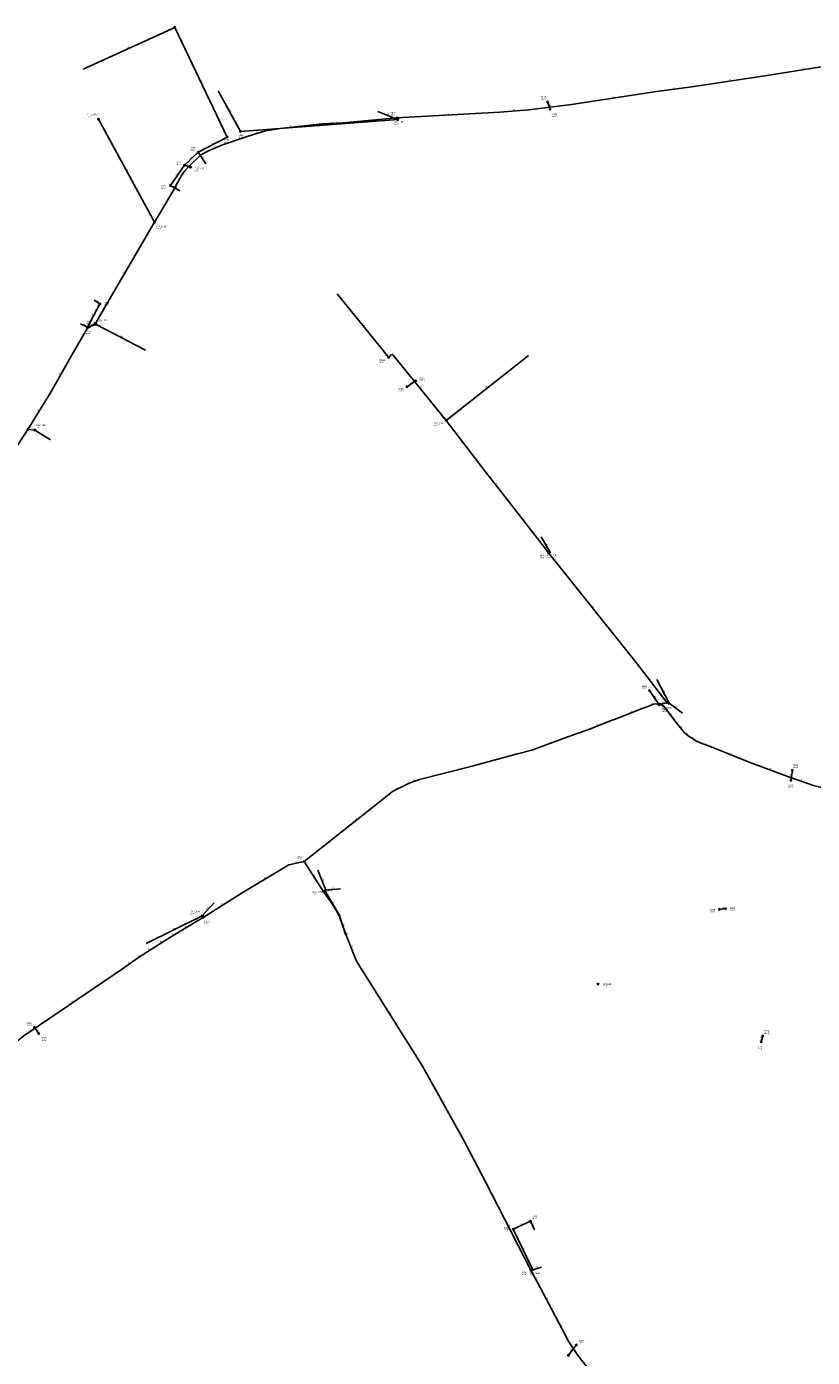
# Model space of a CAD drawing. Header units: metres. Extents: x 179992 to 198392, y 351761 to 369438.
# Tile 53 of 194: x 186148 to 187014, y 358205 to 359671. Entities that reach past the tile are written whole.
import ezdxf

# ---------------------------------------------------------------- set-up
doc = ezdxf.new("R2010")
doc.units = ezdxf.units.M

msp = doc.modelspace()

# ---------------------------------------------------------------- linework, layer by layer
at = {"layer": 'B-WE-RI-DRAINAGE-DRAIN_BETON_1000', "linetype": 'Continuous'}
for points in [[(186990.485, 358840.549), (186992.091, 358851.558)], [(186957.75, 358552.615), (186959.512, 358558.927)], [(186745.331, 358207.03), (186754.046, 358218.384)]]:
    msp.add_lwpolyline(points, dxfattribs=at)
at = {"layer": 'B-WE-RI-DRAINAGE-DRAIN_BETON_200', "linetype": 'Continuous'}
msp.add_lwpolyline([(186911.77, 358698.394), (186918.422, 358699.197)], dxfattribs=at)
at = {"layer": 'B-WE-RI-DRAINAGE-DRAIN_BETON_300', "linetype": 'Continuous'}
for points in [[(186725.178, 359579.984), (186722.426, 359588.126)], [(186845.22, 358923.802), (186834.577, 358939.508)], [(186161.852, 358561.586), (186157.036, 358568.237)]]:
    msp.add_lwpolyline(points, dxfattribs=at)
at = {"layer": 'B-WE-RI-DRAINAGE-DRAIN_BETON_400', "linetype": 'Continuous'}
msp.add_lwpolyline([(186567.621, 359274.277), (186577.024, 359280.699)], dxfattribs=at)
at = {"layer": 'B-WE-RI-DRAINAGE-RIOOLPUT_INSPECTIEPUT'}
for centre in [(186722.43, 359588.13), (186725.18, 359579.98), (186567.62, 359274.28), (186577.02, 359280.7), (186834.58, 358939.51), (186845.22, 358923.8), (186992.09, 358851.56), (186990.48, 358840.55), (186918.42, 358699.2), (186911.77, 358698.39), (186157.04, 358568.24), (186161.85, 358561.59), (186957.75, 358552.61), (186959.51, 358558.93), (186754.05, 358218.38), (186745.33, 358207.03)]:
    msp.add_circle(centre, 0.8, dxfattribs=at)
at = {"layer": 'B-WE-RI-PERSLEIDING-POMPPUT'}
for centre in [(186227.66, 359568.98), (186557.34, 359568.71), (186225.1, 359342.99), (186157.44, 359226.58), (186724.83, 359092.17), (186856.28, 358925.43), (186341.8, 358691.17)]:
    msp.add_circle(centre, 0.8, dxfattribs=at)
at = {"layer": 'B-WE-RI-PERSLEIDING-RIOOLPUT_INSPECTIEPUT'}
for centre in [(186556.48, 359570.46), (186289.23, 359455.48), (186223.81, 359343.73), (186149.91, 359227.31), (186723.5, 359091.14), (186846.32, 358924.31), (186853.65, 358926.31), (186454.19, 358751.12), (186475.33, 358718.36), (186342.91, 358689.56), (186703.93, 358300.89)]:
    msp.add_circle(centre, 0.8, dxfattribs=at)
at = {"layer": 'B-WE-RI-PERSLEIDING_PP_50', "linetype": 'Continuous'}
msp.add_lwpolyline([(186610.76, 359237.12), (186655.021, 359178.951), (186675.233, 359153.338), (186716.526, 359100.545), (186723.5, 359091.14)], dxfattribs=at)
at = {"layer": 'B-WE-RI-PERSLEIDING_PP_63', "linetype": 'Continuous'}
for points in [[(186556.48, 359570.46), (186669.848, 359576.875), (186701.909, 359579.44), (186748.59, 359585.083), (186842.208, 359599.446), (186881.195, 359604.576), (186966.349, 359617.401), (187042.013, 359629.712), (187063.81, 359633.05)], [(186227.66, 359568.98), (186289.23, 359455.48)], [(186289.23, 359455.48), (186295.729, 359465.78), (186304.009, 359480.243), (186312.086, 359493.776), (186313.39, 359496.263), (186318.996, 359507.072), (186322.802, 359512.087), (186326.74, 359516.684), (186340.26, 359529.938), (186349.493, 359534.555), (186364.37, 359540.71), (186392.583, 359550.457), (186411.564, 359556.1), (186427.979, 359558.921), (186451.063, 359561.486), (186474.147, 359563.794), (186497.231, 359565.077), (186556.48, 359570.463), (186556.48, 359570.46)], [(186556.48, 359570.46), (186557.34, 359568.71)], [(186223.81, 359343.73), (186289.23, 359455.48)], [(186149.91, 359227.31), (186175.051, 359268.449), (186197.135, 359307.098), (186215.299, 359338.242), (186223.81, 359343.73)], [(186223.81, 359343.73), (186225.1, 359342.99)], [(186723.5, 359091.14), (186724.83, 359092.17)], [(186723.5, 359091.14), (186819.848, 358970.39), (186853.65, 358926.309), (186853.65, 358926.31)], [(186846.32, 358924.31), (186839.992, 358924.77), (186834.881, 358922.679), (186825.356, 358919.194), (186804.68, 358910.831), (186785.863, 358903.861), (186769.601, 358897.357), (186744.743, 358888.529), (186705.017, 358873.893), (186687.826, 358869.479), (186637.878, 358855.772), (186581.194, 358841.369), (186570.043, 358837.419), (186561.679, 358833.47), (186551.457, 358828.127), (186535.195, 358815.117), (186489.429, 358779.109), (186454.19, 358751.12)], [(186846.32, 358924.31), (186853.65, 358926.31)], [(186846.32, 358924.31), (186849.116, 358922.987), (186851.733, 358920.733), (186864.104, 358904.181), (186873.164, 358892.855), (186877.172, 358889.719), (186886.406, 358883.795), (186891.459, 358881.356), (186902.61, 358877.348), (186944.427, 358860.622), (186988.857, 358844.069), (187015.515, 358834.835), (187028.64, 358831.446)], [(186853.65, 358926.31), (186856.28, 358925.43)], [(186342.91, 358689.56), (186341.8, 358691.17)]]:
    msp.add_lwpolyline(points, dxfattribs=at)
at = {"layer": 'B-WE-RI-PERSLEIDING_PP_75', "linetype": 'Continuous'}
for points in [[(186044.88, 359112.28), (186065.047, 359131.611), (186095.057, 359161.62), (186113.267, 359179.574), (186123.527, 359191.116), (186138.916, 359210.353), (186149.91, 359227.31)], [(186149.91, 359227.31), (186157.44, 359226.58)], [(186475.33, 358718.36), (186484.348, 358705.436), (186490.794, 358694.807), (186493.582, 358689.406), (186499.68, 358671.983), (186511.877, 358641.143), (186584.582, 358525.537), (186629.805, 358444.382), (186653.656, 358398.849), (186703.931, 358300.894), (186703.93, 358300.89)], [(186703.93, 358300.89), (186714.368, 358281.762), (186727.377, 358256.672), (186745.653, 358221.98), (186756.055, 358206.532), (186773.531, 358183.88), (186795.523, 358160.339), (186831.47, 358122.24)]]:
    msp.add_lwpolyline(points, dxfattribs=at)
at = {"layer": 'B-WE-RI-PERSLEIDING_PP_90', "linetype": 'Continuous'}
for points in [[(186454.19, 358751.12), (186437.346, 358747.63), (186385.927, 358716.655), (186342.91, 358689.56)], [(186454.19, 358751.12), (186475.33, 358718.36)], [(186342.91, 358689.56), (186331.062, 358682.543), (186316.659, 358673.715), (186304.114, 358666.049), (186290.175, 358657.221), (186276.7, 358648.625), (186269.034, 358643.514), (186253.934, 358633.06), (186145.443, 358559.184), (186127.555, 358544.548), (186075.52, 358499.99)]]:
    msp.add_lwpolyline(points, dxfattribs=at)
at = {"layer": 'B-WE-RI-RIOOLPUT_INSPECTIEPUT'}
msp.add_circle((186778, 358616), 0.8, dxfattribs=at)
at = {"layer": 'B-WE-RI-VWA-POMPPUT'}
for centre in [(186329.06, 359516.15), (186610.76, 359237.12), (186478.04, 358719.69), (186706.04, 358301.3)]:
    msp.add_circle(centre, 0.8, dxfattribs=at)
at = {"layer": 'B-WE-RI-VWA-RIOOLLEIDING', "linetype": 'Continuous'}
for points in [[(186210.9, 359624.16), (186311.73, 359670.25)], [(186311.73, 359670.25), (186369.49, 359549.29)], [(186359.63, 359600.21), (186383.99, 359555.52)], [(186383.99, 359555.52), (186557.34, 359568.71)], [(186535.34, 359577.46), (186557.34, 359568.71)], [(186369.49, 359549.29), (186337.49, 359532.58)], [(186337.49, 359532.58), (186322.4, 359518.29)], [(186345.75, 359519.9), (186337.49, 359532.58)], [(186306.9, 359495.95), (186322.4, 359518.29)], [(186322.4, 359518.29), (186329.06, 359516.15)], [(186317.17, 359490.11), (186306.9, 359495.95)], [(186490.42, 359376.53), (186547.433, 359306.646)], [(186229.21, 359365.53), (186215.53, 359339.77)], [(186222.77, 359369.56), (186229.21, 359365.53)], [(186207.68, 359343.39), (186215.53, 359339.77)], [(186215.53, 359339.77), (186225.1, 359342.99)], [(186279.33, 359314.41), (186225.1, 359342.99)], [(186547.433, 359306.646), (186550.819, 359309.683), (186551.629, 359309.683), (186552.253, 359309.06), (186610.76, 359237.12)], [(186701.35, 359308.7), (186610.76, 359237.12)], [(186174.63, 359215.61), (186157.44, 359226.58)], [(186715.26, 359108.87), (186724.83, 359092.17)], [(186842.72, 358951.74), (186856.28, 358925.43)], [(186870.9, 358914.51), (186856.28, 358925.43)], [(186469.32, 358741.71), (186478.04, 358719.69)], [(186501.68, 358671.361), (186499.769, 358670.731), (186493.24, 358691.574), (186476.962, 358719.055), (186478.04, 358719.69)], [(186494.28, 358721.04), (186478.04, 358719.69)], [(186355.27, 358705.48), (186341.8, 358691.17)], [(186280.13, 358660.66), (186341.8, 358691.17)], [(186703.59, 358354.74), (186684.54, 358345.89)], [(186708.16, 358345.35), (186703.59, 358354.74)], [(186684.54, 358345.89), (186706.04, 358301.3)], [(186715.67, 358304.02), (186706.04, 358301.3)]]:
    msp.add_lwpolyline(points, dxfattribs=at)
at = {"layer": 'B-WE-RI-VWA-RIOOLPUT_INSPECTIEPUT'}
for centre in [(186311.73, 359670.25), (186369.49, 359549.29), (186383.99, 359555.52), (186337.49, 359532.58), (186322.4, 359518.29), (186306.9, 359495.95), (186229.21, 359365.53), (186215.53, 359339.77), (186547.43, 359306.65), (186703.59, 358354.74), (186684.54, 358345.89)]:
    msp.add_circle(centre, 0.8, dxfattribs=at)

# ---------------------------------------------------------------- texts
at = {"layer": 'B-WE-RI-DRAINAGE_AFM'}
for s, rotation, p in [('300', -71.32, (186724.04, 359585.78)), ('400', 34.33, (186570.61, 359277.27)), ('300', -55.88, (186839.68, 358933.38)), ('1000', 81.7, (186990.21, 358844.11)), ('200', 6.88, (186913.45, 358699.37)), ('300', -54.09, (186159.15, 358566.61)), ('1000', 74.4, (186957.31, 358553.99)), ('1000', 52.49, (186747.8, 358211.54))]:
    msp.add_text(s, height=1.3, rotation=rotation, dxfattribs=at).set_placement(p)
at = {"layer": 'B-WE-RI-DRAINAGE_PUTDEKSELNIVEAU'}
for p in [(186715.1, 359590.62), (186726.66, 359571.58), (186581, 359280.44), (186557.88, 359268.65), (186826.06, 358941.4), (186847.9, 358915.98), (186992.84, 358854.26), (186986.85, 358831.97), (186901.24, 358694.95), (186923.2, 358696.76), (186148.45, 358570.08), (186164.61, 358553.81), (186960.84, 358561.5), (186953.55, 358544.16), (186757, 358220.13)]:
    msp.add_text('-999.99', height=1.2, dxfattribs=at).set_placement(p)
at = {"layer": 'B-WE-RI-DRAINAGE_PUTNUMMER'}
for s, p in [('316A', (186715.1, 359592.66)), ('316B', (186726.66, 359573.62)), ('322B', (186557.88, 359270.69)), ('322A', (186581, 359282.48)), ('326A', (186826.06, 358943.44)), ('326B', (186847.9, 358918.02)), ('329A', (186992.84, 358856.3)), ('329B', (186986.85, 358834.01)), ('328A', (186923.2, 358698.8)), ('328B', (186901.24, 358696.99)), ('321A', (186148.45, 358572.12)), ('321B', (186164.61, 358555.85)), ('327A', (186960.84, 358563.54)), ('327B', (186953.55, 358546.2)), ('331A', (186757, 358222.17))]:
    msp.add_text(s, height=1.8, dxfattribs=at).set_placement(p)
at = {"layer": 'B-WE-RI-PERSLEIDING_AFM'}
for s, rotation, p in [('63', 9.24, (187003.03, 359624.18)), ('63', 8.56, (186922.62, 359611.62)), ('63', 8.72, (186794.26, 359592.86)), ('63', 7.5, (186860.57, 359602.65)), ('63', 4.57, (186684.78, 359578.84)), ('63', 6.89, (186724.13, 359582.9)), ('63', 3.18, (186484.61, 359565.15)), ('63', -63.83, (186557.15, 359570.88)), ('63', 3.24, (186612.08, 359574.37)), ('63', 16.56, (186400.86, 359553.75)), ('63', 6.34, (186438.4, 359560.87)), ('63', 22.48, (186355.67, 359537.94)), ('63', 44.43, (186332.2, 359523.15)), ('63', -61.52, (186258.62, 359513.5)), ('63', 52.8, (186319.66, 359509.22)), ('63', 62.33, (186311.56, 359494.49)), ('63', 60.21, (186298.68, 359472.48)), ('63', 59.65, (186255.31, 359399.08)), ('63', -29.84, (186223.93, 359344.58)), ('63', 32.81, (186218.25, 359341.09)), ('63', 59.75, (186205.01, 359322.14)), ('63', 60.26, (186184.9, 359287.26)), ('63', 58.57, (186161.27, 359247.41)), ('75', -5.54, (186152.72, 359227.81)), ('50', -52.73, (186632.89, 359209.32)), ('50', -51.72, (186665.1, 359167.45)), ('50', -51.97, (186695.85, 359128.23)), ('50', -53.44, (186720.02, 359097.15)), ('63', 37.76, (186722.87, 359091.65)), ('63', -51.41, (186771.63, 359032.05)), ('63', -52.52, (186836.73, 358949.63)), ('63', 22.25, (186836.17, 358924.03)), ('63', -25.32, (186847.11, 358924.8)), ('63', 15.26, (186848.78, 358925.78)), ('63', -40.74, (186850.15, 358923.15)), ('63', -18.5, (186854.23, 358926.96)), ('63', 22.02, (186813.75, 358915.35)), ('63', -53.23, (186857.92, 358913.78)), ('63', 21.8, (186776.48, 358900.94)), ('63', -51.34, (186868.59, 358899.83)), ('63', -38.04, (186874.84, 358892.55)), ('63', 20.22, (186723.64, 358881.58)), ('63', -32.68, (186881.33, 358887.97)), ('63', -25.77, (186888.34, 358883.7)), ('63', -19.77, (186896.31, 358880.42)), ('63', 15.35, (186661.65, 358863.1)), ('63', -21.8, (186922.84, 358870.1)), ('63', -20.43, (186965.94, 358853.45)), ('63', 27.6, (186555.28, 358831.04)), ('63', 19.51, (186574.38, 358839.8)), ('63', -19.11, (187001.46, 358840.52)), ('63', 38.2, (186511.02, 358797.08)), ('90', 11.71, (186444.59, 358749.92)), ('90', 31.06, (186410.35, 358732.29)), ('90', -57.17, (186464.86, 358736.05)), ('90', 32.21, (186363.13, 358703.19)), ('75', -55.09, (186479.89, 358713.2)), ('75', -58.77, (186487.7, 358701.4)), ('90', 30.64, (186335.7, 358686.2)), ('63', -55.42, (186342.41, 358691.66)), ('75', -62.7, (186492.4, 358693.39)), ('90', 31.43, (186309.09, 358670.01)), ('90', 31.51, (186322.56, 358678.26)), ('75', -70.71, (186497.02, 358681.91)), ('90', 32.35, (186295.85, 358661.72)), ('75', -68.42, (186506.13, 358657.82)), ('90', 33.69, (186271.57, 358646.15)), ('90', 32.53, (186282.14, 358653.03)), ('90', 34.7, (186260.18, 358638.33)), ('90', 34.25, (186198.39, 358596.18)), ('75', -57.83, (186548.35, 358584.63)), ('75', -60.87, (186607.37, 358486.25)), ('75', -62.35, (186641.94, 358422.89)), ('75', -62.83, (186679.02, 358351.17)), ('75', -61.38, (186709.34, 358292.59)), ('75', -62.59, (186721.08, 358270.52)), ('75', -62.22, (186736.72, 358240.58)), ('75', -56.05, (186750.93, 358215.56))]:
    msp.add_text(s, height=1.3, rotation=rotation, dxfattribs=at).set_placement(p)
at = {"layer": 'B-WE-RI-PERSLEIDING_PUTDEKSELNIVEAU'}
for s, p in [('29.46', (186215.25, 359571.14)), ('999.00', (186549.48, 359573.06)), ('29.13', (186553.36, 359563.09)), ('999.00', (186290.71, 359447.97)), ('29.18', (186227.43, 359345.15)), ('999.00', (186213.98, 359343.33)), ('29.62', (186159, 359229.08)), ('999.00', (186713.96, 359085.24)), ('28.52', (186721.68, 359085.61)), ('999.00', (186839, 358926.81)), ('27.68', (186848.99, 358917.35)), ('999.00', (186850.6, 358917.67)), ('999.00', (186446.4, 358753.43)), ('999.00', (186479.49, 358717.82)), ('28.98', (186328.9, 358693.01)), ('999.00', (186343.24, 358681.83)), ('999.00', (186694.1, 358295.41))]:
    msp.add_text(s, height=1.2, dxfattribs=at).set_placement(p)
at = {"layer": 'B-WE-RI-PERSLEIDING_PUTNUMMER'}
for s, p in [('G12_18B', (186215.25, 359573.18)), ('6626', (186549.48, 359575.1)), ('G12_18F', (186553.36, 359565.13)), ('CMK12.08', (186290.71, 359450.01)), ('6625', (186213.98, 359345.37)), ('G12_18C', (186227.43, 359347.19)), ('G12_18D', (186159, 359231.12)), ('6617', (186713.96, 359087.28)), ('G12_21B', (186721.68, 359087.65)), ('6615', (186839, 358928.85)), ('G12_23B', (186848.99, 358919.39)), ('6618', (186850.6, 358919.71)), ('6604', (186446.4, 358755.47)), ('6605', (186479.49, 358719.86)), ('G12_20A', (186328.9, 358695.05)), ('6603', (186343.24, 358683.87)), ('6606', (186694.1, 358297.45))]:
    msp.add_text(s, height=1.8, dxfattribs=at).set_placement(p)
at = {"layer": 'B-WE-RI-VWA_AFM'}
for rotation, p in [(24.57, (186259.57, 359647.27)), (-64.47, (186340.64, 359611.52)), (-61.41, (186371.75, 359579.62)), (-21.69, (186545.18, 359574.38)), (4.35, (186469.05, 359562.78)), (27.57, (186351.73, 359540.91)), (43.44, (186328.28, 359524.94)), (-56.92, (186341.43, 359527.99)), (55.25, (186313.12, 359506.29)), (-17.81, (186324.49, 359518.43)), (-29.62, (186311.06, 359494.49)), (-32.04, (186225.07, 359369)), (62.03, (186220.95, 359351.65)), (-24.76, (186210.51, 359342.96)), (18.6, (186218.58, 359341.61)), (-27.79, (186251.21, 359330.1)), (-50.79, (186518.54, 359343.31)), (41.89, (186547.45, 359307.71)), (-50.88, (186581.12, 359274.8)), (38.31, (186654.36, 359272.55)), (-32.54, (186165.14, 359222.6)), (-60.18, (186719.94, 359102.26)), (-62.73, (186849.47, 358940.33)), (-36.76, (186862.81, 358921.53)), (-68.4, (186473.83, 358732.41)), (4.75, (186484.54, 358721.03)), (46.73, (186346.9, 358697.72)), (-59.36, (186484.97, 358707.05)), (26.32, (186309.23, 358675.92)), (-72.61, (186496.78, 358682.89)), (18.25, (186498.99, 358671.27)), (24.92, (186692.31, 358350.36)), (-64.05, (186705.89, 358351.78)), (-64.26, (186695.33, 358325.34)), (15.77, (186709.15, 358302.97))]:
    msp.add_text('160', height=1.3, rotation=rotation, dxfattribs=at).set_placement(p)
at = {"layer": 'B-WE-RI-VWA_BOB'}
for rotation, p in [(-50.79, (186541.13, 359311.52)), (-50.88, (186604.47, 359242))]:
    msp.add_text('-99.00', height=1.2, rotation=rotation, dxfattribs=at).set_placement(p)
at = {"layer": 'B-WE-RI-VWA_PUTDEKSELNIVEAU'}
for s, p in [('999.00', (186328.98, 359534.47)), ('999.00', (186366.16, 359542.9)), ('999.00', (186381.38, 359548.55)), ('999.00', (186313.02, 359518.5)), ('29.67', (186333.63, 359511.73)), ('999.00', (186296.46, 359491.93)), ('999.00', (186233.87, 359363.75)), ('999.00', (186213.81, 359332.35)), ('999.00', (186536.61, 359300.56)), ('28.40', (186597, 359231.09)), ('28.89', (186463.57, 358714.8)), ('999.00', (186705.23, 358357.21)), ('999.00', (186674.27, 358344.59)), ('28.73', (186702.95, 358294.68))]:
    msp.add_text(s, height=1.2, dxfattribs=at).set_placement(p)
at = {"layer": 'B-WE-RI-VWA_PUTNUMMER'}
for s, p in [('7281', (186381.38, 359550.59)), ('7278', (186328.98, 359536.51)), ('7279', (186366.16, 359544.94)), ('7277', (186313.02, 359520.54)), ('G12_18E', (186333.63, 359513.77)), ('7276', (186296.46, 359493.97)), ('7269', (186233.87, 359365.79)), ('7270', (186213.81, 359334.39)), ('7366A', (186536.61, 359302.6)), ('G12_21A', (186597, 359233.13)), ('G12_20C', (186463.57, 358716.84)), ('7332', (186674.27, 358346.63)), ('7331', (186705.23, 358359.25)), ('G12_22B', (186702.95, 358296.72))]:
    msp.add_text(s, height=1.8, dxfattribs=at).set_placement(p)
at = {"layer": 'B-WE-RI_PUTDEKSELNIVEAU'}
msp.add_text('-999.99', height=1.2, dxfattribs=at).set_placement((186782.8, 358613.06))
at = {"layer": 'B-WE-RI_PUTNUMMER'}
msp.add_text('IBA1045', height=1.8, dxfattribs=at).set_placement((186782.8, 358615.1))

doc.saveas('drawing.dxf')
